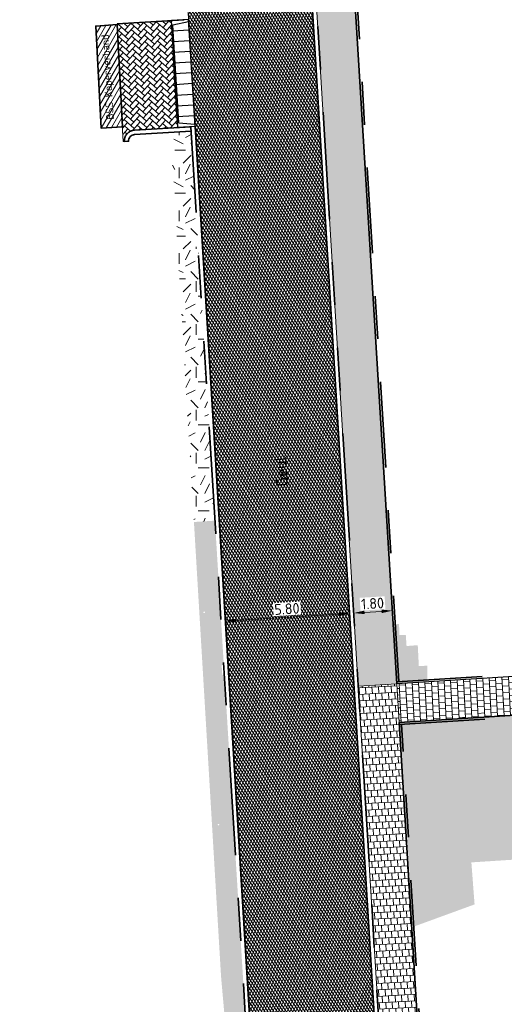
# Model space of a CAD drawing. Header units: metres. Extents: x 162305 to 163132, y 502542 to 502928.
# Tile 110 of 222: x 162353 to 162375, y 502844 to 502890. Entities that reach past the tile are written whole.
import ezdxf

# ---------------------------------------------------------------- set-up
doc = ezdxf.new("R2010")
doc.units = ezdxf.units.M
doc.linetypes.add('VH-OPSLUITBAND-SO', pattern=[10, 4, -2, 2, -2])
doc.linetypes.add('VH-TROTTOIRBAND-SO', pattern=[15, 5, -2, 2, -2, 2, -2])
for name, color, linetype, lineweight, true_color in [('N-BH-VH-VERHARDING_TEGEL-Grijs', 253, 'Continuous', 13, 0x828282), ('N-WE-VH-KANTOPSLUITING_ELEMENT_INRIT-S', 40, 'Continuous', 25, 0xffbf00), ('N-WE-VH-KANTOPSLUITING_OPSLUITBAND_100X200-G', 150, 'VH-OPSLUITBAND-SO', 35, 0x007fff), ('N-WE-VH-KANTOPSLUITING_TROTTOIRBAND_180X200-G', 6, 'VH-TROTTOIRBAND-SO', 35, 0xff00ff), ('N-WE-VH-VERHARDING_BETONSTRAATSTEEN_KF_KEPER_EDELGRIJS-A', 254, 'Continuous', 13, 0xbebebe)]:
    doc.layers.add(name, color=color, linetype=linetype, lineweight=lineweight, true_color=true_color)
for name, color, linetype, lineweight in [('N-WB-BANDEN-VOORKANTBAND', 2, 'Continuous', 30), ('N-WE-GR-GRAS-A-200', 62, 'Continuous', 18), ('N-WE-VH-GESLOTENVERHARDING_ASFALT-A-200', 12, 'Continuous', 18), ('N-WE-VH-HERSTRATEN-A-200', 252, 'Continuous', 18), ('N-WE-VH-HERSTRATEN-G', 7, 'Continuous', 35), ('N-WE-VH-KANTOPSLUITING_VOORKANTBAND-G', 50, 'Continuous', 35), ('N-WE-VH-OPENVERHARDING_BETONSTRAATSTEEN-A-200', 92, 'Continuous', 18), ('N-WE-VH-OPENVERHARDING_TEGEL-A', 92, 'Continuous', 18), ('X-XX-AL-LEGENDA-G', 7, 'Continuous', 0), ('X-XX-AL-M', 7, 'Continuous', 18)]:
    doc.layers.add(name, color=color, linetype=linetype, lineweight=lineweight)
doc.layers.add('X-XX-AL-HULPLIJN 01-G', color=1, linetype='Continuous', lineweight=18, true_color=0xff0000, plot=False)
doc.styles.add('NLCS-ISO-M200-T25', font='NLCS-ISO.ttf', dxfattribs={"height": 0.5})
doc.styles.add('NLCS-ISO-T18', font='NLCS-ISO.ttf', dxfattribs={"height": 0.0018})
doc.dimstyles.new('NLCS-M200-T25-PIJL_L2_H2', dxfattribs={"dimscale": 0.2, "dimtxt": 2.5, "dimasz": 2.5, "dimexe": 2, "dimexo": 2, "dimgap": 0.7, "dimtad": 1, "dimzin": 0, "dimdsep": 46, "dimtxsty": 'NLCS-ISO-M200-T25', "dimcen": 0, "dimdle": 2, "dimclrd": 256, "dimclre": 256, "dimclrt": 256, "dimazin": 0, "dimtfac": 1, "dimtdec": 3, "dimtofl": 0, "dimtmove": 0, "dimatfit": 3, "dimfxl": 2, "dimfxlon": 1, "dimtfillclr": 256, "dimtolj": 1, "dimtzin": 0, "dimlwd": -1, "dimlwe": -1, "dimarcsym": 0})
pattern_1 = [(273.08552769, (0, 0), (0.165930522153, -0.291491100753), [0.3, -0.3]), (3.08552769, (0, 0), (-0.01614797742, 0.29956508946), [])]
pattern_2 = [(0, (0, 0), (2, 2), [0.5, -1.5]), (0, (1.1, 1.2), (2, 2), [0.5, -1.5]), (90, (0.2, 0.7), (-2, 2), [0.5, -1.5]), (90, (1, 1.4), (-2, 2), [0.5, -1.5]), (45, (0.4, 1.4), (0, 2), [0.5, -2.328427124]), (135, (1.1, 0), (-2, 0), [0.5, -2.328427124]), (26.5650512, (0.5, 0.6), (2, 8e-10), [0.5, -3.972135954]), (26.5650512, (1.4, 1.6), (2, 8e-10), [0.5, -3.972135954]), (63.43494882, (1.4, 0), (1e-10, 2), [0.5, -3.972135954]), (63.43494882, (0.5, 0.9), (1e-10, 2), [0.5, -3.972135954]), (63.43494882, (1.2, 0.4), (1e-10, 2), [0.5, -3.972135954]), (116.5650512, (0, 1.1), (-8e-10, 2), [0.5, -3.972135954]), (153.43494882, (0.4, 0.3), (-2, 1e-10), [0.5, -3.972135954])]

# ---------------------------------------------------------------- blocks, each defined once
blk = doc.blocks.new('*D587')
at = {"layer": 'X-XX-AL-M', "transparency": 16777216}
for p, q in [((162368.354, 502862.435), (162368.378, 502862.035)), ((162369.651, 502862.513), (162368.853, 502862.465)), ((162370.15, 502862.543), (162370.174, 502862.143))]:
    blk.add_line(p, q, dxfattribs=at)
for points in [[(162368.848, 502862.548), (162368.858, 502862.382), (162368.354, 502862.435)], [(162369.646, 502862.596), (162369.656, 502862.43), (162370.15, 502862.543)]]:
    blk.add_solid(points, dxfattribs=at)
at = {"layer": 'X-XX-AL-M', "transparency": 16777216, "insert": (162369.229, 502862.878), "char_height": 0.5, "attachment_point": 5, "rotation": 3.4416, "style": 'NLCS-ISO-M200-T25', "bg_fill": 3, "box_fill_scale": 1.1, "bg_fill_color": 256, "bg_fill_true_color": 13158600, "bg_fill_transparency": 0}
blk.add_mtext('\\A1;1.80', dxfattribs=at)
at = {"layer": 'Defpoints', "color": 0, "transparency": 16777216}
for p in [(162368.343, 502862.608), (162368.354, 502862.435), (162370.145, 502862.641)]:
    blk.add_point(p, dxfattribs=at)
blk = doc.blocks.new('*D78')
at = {"layer": 'Defpoints', "color": 0, "transparency": 16777216}
for p in [(162362.312, 502862.923), (162368.144, 502862.577), (162362.365, 502862.06)]:
    blk.add_point(p, dxfattribs=at)
at = {"layer": 'X-XX-AL-M', "transparency": 16777216}
for p, q in [((162362.34, 502862.46), (162362.389, 502861.661)), ((162367.655, 502862.385), (162362.864, 502862.091)), ((162368.154, 502862.416), (162368.178, 502862.017))]:
    blk.add_line(p, q, dxfattribs=at)
for points in [[(162367.65, 502862.468), (162367.66, 502862.302), (162368.154, 502862.416)], [(162362.859, 502862.174), (162362.869, 502862.008), (162362.365, 502862.06)]]:
    blk.add_solid(points, dxfattribs=at)
at = {"layer": 'X-XX-AL-M', "transparency": 16777216, "insert": (162365.235, 502862.627), "char_height": 0.5, "attachment_point": 5, "rotation": 3.5139, "style": 'NLCS-ISO-M200-T25', "bg_fill": 3, "box_fill_scale": 1.1, "bg_fill_color": 256, "bg_fill_true_color": 13158600, "bg_fill_transparency": 0}
blk.add_mtext('\\A1;5.80', dxfattribs=at)
blk = doc.blocks.new('SVH-INRITELEMENT_180 200_180X800X500_LINKS')
for p, q in [((0, 0), (0, 0.8)), ((0, 0.8), (0.5, 0.8)), ((0.095, 0), (0.2, 0.75)), ((0.2, 0.75), (0.5, 0.75)), ((0.5, 0), (0.5, 0.8)), ((0, 0), (0.5, 0))]:
    blk.add_line(p, q)
blk = doc.blocks.new('SVH-INRITELEMENT_180 200_180X800X500_RECHTS')
for p, q in [((0, 0), (0, 0.8)), ((0, 0.8), (0.5, 0.8)), ((0, 0.75), (0.3, 0.75)), ((0.3, 0.75), (0.405, 0)), ((0.5, 0), (0.5, 0.8)), ((0, 0), (0.5, 0))]:
    blk.add_line(p, q)
blk = doc.blocks.new('SVH-INRITELEMENT_180 200_180X800X500_MIDDEN')
for p, q in [((0, 0), (0, 0.8)), ((0, 0.8), (0.5, 0.8)), ((0, 0.75), (0.5, 0.75)), ((0.5, 0), (0.5, 0.8)), ((0, 0), (0.5, 0))]:
    blk.add_line(p, q)

msp = doc.modelspace()

# ---------------------------------------------------------------- hatches: boundary and pattern name
at = {"layer": 'N-WE-GR-GRAS-A-200'}
h = msp.add_hatch(dxfattribs=at)
h.set_pattern_fill('AGR-GRAS_02-SO', color=256, scale=0.2, style=0, pattern_type=2)
h.set_pattern_definition(pattern_2)
h.paths.add_polyline_path([(162421.517, 502819.726), (162435.034, 502820.576), (162435.169, 502820.432), (162435.343, 502820.275), (162435.553, 502820.121), (162435.897, 502819.944), (162436.228, 502819.841), (162436.649, 502819.789), (162442.014, 502820.095), (162442.181, 502820.21), (162442.325, 502817.953), (162445.008, 502818.123), (162446.244, 502817.251), (162443.192, 502817.061), (162443.511, 502811.925), (162442.505, 502811.858), (162442.17, 502817.226), (162424.634, 502816.13), (162424.643, 502815.982), (162424.967, 502810.771), (162422.081, 502810.59)])
edge = h.paths.add_edge_path(flags=16)
edge.add_ellipse((162362.043, 502852.57), major_axis=(-0.0024, 0.0374), ratio=0.999228, start_angle=0, end_angle=360, ccw=False)
edge = h.paths.add_edge_path(flags=16)
edge.add_ellipse((162362.585, 502843.074), major_axis=(-0.0024, 0.0374), ratio=0.999228, start_angle=0, end_angle=360, ccw=False)
edge = h.paths.add_edge_path(flags=16)
edge.add_ellipse((162361.375, 502862.47), major_axis=(-0.0024, 0.0374), ratio=0.999228, start_angle=0, end_angle=360, ccw=False)
h.paths.add_polyline_path([(162362.219, 502859.55), (162362.319, 502859.557), (162363.515, 502840.078), (162363.415, 502840.072), (162363.443, 502839.623), (162363.543, 502839.629), (162363.629, 502838.217), (162362.822, 502838.159), (162362.786, 502838.484), (162362.788, 502838.484), (162362.758, 502838.774), (162362.163, 502845.491), (162360.898, 502866.676), (162361.878, 502866.739), (162362.291, 502860.006), (162362.191, 502860)])
h.paths.add_polyline_path([(162370.36, 502859.13), (162370.182, 502861.923), (162370.463, 502861.92), (162370.486, 502861.402), (162370.779, 502861.415), (162370.814, 502860.896), (162371.337, 502860.935), (162371.387, 502859.961), (162371.777, 502859.979), (162371.78, 502859.223)])
edge = h.paths.add_edge_path(flags=16)
edge.add_ellipse((162389.544, 502924.307), major_axis=(-0.0024, 0.0375), ratio=0.999228, start_angle=0, end_angle=360, ccw=False)
edge = h.paths.add_edge_path(flags=16)
edge.add_ellipse((162379.964, 502923.711), major_axis=(-0.0024, 0.0375), ratio=0.999228, start_angle=0, end_angle=360, ccw=False)
h.paths.add_polyline_path([(162371.042, 502923.041), (162371.029, 502923.547), (162371.022, 502923.655), (162398.112, 502925.305), (162398.145, 502924.764)])
edge = h.paths.add_edge_path(flags=16)
edge.add_ellipse((162472.361, 502871.473), major_axis=(-0.0024, 0.0375), ratio=0.999228, start_angle=0, end_angle=360, ccw=False)
edge = h.paths.add_edge_path(flags=16)
edge.add_ellipse((162472.286, 502872.403), major_axis=(-0.0024, 0.0375), ratio=0.999228, start_angle=0, end_angle=360, ccw=False)
edge = h.paths.add_edge_path(flags=16)
edge.add_ellipse((162481.311, 502872.974), major_axis=(-0.0024, 0.0375), ratio=0.999228, start_angle=0, end_angle=360, ccw=False)
edge = h.paths.add_edge_path(flags=16)
edge.add_ellipse((162481.4, 502872.078), major_axis=(-0.0024, 0.0375), ratio=0.999228, start_angle=0, end_angle=360, ccw=False)
edge = h.paths.add_edge_path(flags=16)
edge.add_ellipse((162491.481, 502873.637), major_axis=(-0.0024, 0.0375), ratio=0.999228, start_angle=0, end_angle=360, ccw=False)
edge = h.paths.add_edge_path()
edge.add_line((162491.614, 502871.718), (162490.496, 502871.657))
edge.add_line((162490.496, 502871.657), (162490.491, 502871.77))
edge.add_line((162490.491, 502871.77), (162478.157, 502870.992))
edge.add_line((162478.157, 502870.992), (162470.974, 502870.605))
edge.add_line((162470.974, 502870.605), (162470.856, 502872.5))
edge.add_line((162470.856, 502872.5), (162485.627, 502873.415))
edge.add_line((162485.627, 502873.415), (162493.227, 502873.874))
edge.add_line((162493.227, 502873.874), (162492.846, 502880.392))
edge.add_line((162492.846, 502880.392), (162493.987, 502880.465))
edge.add_line((162493.987, 502880.465), (162494.519, 502871.874))
edge.add_line((162494.519, 502871.874), (162491.646, 502871.719))
edge.add_ellipse((162491.628, 502871.752), major_axis=(-0.0024, 0.0375), ratio=0.999228, start_angle=204.2611, end_angle=514.6215)
h.paths.add_polyline_path([(162503.076, 502855.443), (162503.175, 502855.449), (162503.182, 502855.349), (162507.723, 502855.63), (162508.325, 502845.898), (162508.826, 502845.929), (162509.922, 502845.996), (162508.48, 502869.305), (162502.561, 502868.939), (162502.362, 502868.295), (162502.373, 502866.891)])
h.paths.add_polyline_path([(162538.734, 502870.453), (162538.737, 502870.459), (162538.743, 502870.478), (162538.747, 502870.497), (162538.75, 502870.516), (162538.751, 502870.535), (162538.75, 502870.553), (162538.747, 502870.572), (162538.743, 502870.591), (162538.737, 502870.611), (162538.729, 502870.629), (162538.722, 502870.641), (162538.703, 502870.938), (162537.951, 502870.89), (162537.968, 502870.619), (162537.965, 502870.611), (162537.958, 502870.591), (162537.954, 502870.572), (162537.952, 502870.553), (162537.951, 502870.535), (162537.952, 502870.516), (162537.954, 502870.497), (162537.958, 502870.478), (162537.965, 502870.459), (162537.973, 502870.44), (162537.98, 502870.426), (162537.999, 502870.138), (162538.751, 502870.186)], flags=16)
edge = h.paths.add_edge_path(flags=16)
edge.add_ellipse((162531.906, 502869.982), major_axis=(-0.25, 0), ratio=1, start_angle=-146.5113, end_angle=206.759, ccw=False)
edge.add_line((162532.115, 502870.12), (162532.13, 502870.095))
edge = h.paths.add_edge_path(flags=16)
edge.add_ellipse((162511.919, 502869.277), major_axis=(-0.0024, 0.0375), ratio=0.999228, start_angle=0, end_angle=360, ccw=False)
edge = h.paths.add_edge_path(flags=16)
edge.add_ellipse((162522.497, 502868.462), major_axis=(-0.0024, 0.0375), ratio=0.999228, start_angle=0, end_angle=360, ccw=False)
edge = h.paths.add_edge_path(flags=16)
edge.add_ellipse((162522.447, 502869.89), major_axis=(-0.0024, 0.0375), ratio=0.999228, start_angle=0, end_angle=360, ccw=False)
edge = h.paths.add_edge_path(flags=16)
edge.add_ellipse((162532.379, 502869.057), major_axis=(-0.0024, 0.0375), ratio=0.999228, start_angle=0, end_angle=360, ccw=False)
edge = h.paths.add_edge_path()
edge.add_line((162511.902, 502867.747), (162510.21, 502867.645))
edge.add_line((162510.21, 502867.645), (162510.109, 502869.306))
edge.add_line((162510.109, 502869.306), (162538.74, 502871.078))
edge.add_line((162538.74, 502871.078), (162538.844, 502869.377))
edge.add_line((162538.844, 502869.377), (162511.943, 502867.75))
edge.add_ellipse((162511.92, 502867.78), major_axis=(-0.0024, 0.0375), ratio=0.999228, start_angle=212.8954, end_angle=506.7392)
edge = h.paths.add_edge_path(flags=16)
edge.add_ellipse((162554.017, 502704.407), major_axis=(-0.25, 0), ratio=1, start_angle=-19.7806, end_angle=333.4897, ccw=False)
edge.add_line((162553.781, 502704.492), (162553.793, 502704.519))
edge = h.paths.add_edge_path()
edge.add_ellipse((162551.443, 502714.761), major_axis=(-0.579, 0), ratio=1, start_angle=88.3276, end_angle=98.4248)
edge.add_line((162551.528, 502714.188), (162556.303, 502714.513))
edge.add_line((162556.303, 502714.513), (162556.577, 502710.125))
edge.add_line((162556.577, 502710.125), (162556.776, 502710.137))
edge.add_line((162556.776, 502710.137), (162556.846, 502709.236))
edge.add_line((162556.846, 502709.236), (162552.732, 502708.974))
edge.add_line((162552.732, 502708.974), (162552.986, 502704.982))
edge.add_line((162552.986, 502704.982), (162557.154, 502705.248))
edge.add_line((162557.154, 502705.248), (162557.171, 502705.029))
edge.add_line((162557.171, 502705.029), (162577.095, 502706.273))
edge.add_line((162577.095, 502706.273), (162577.219, 502706.826))
edge.add_line((162577.219, 502706.826), (162577.305, 502705.378))
edge.add_line((162577.305, 502705.378), (162549.792, 502703.693))
edge.add_line((162549.792, 502703.693), (162549.16, 502713.814))
edge.add_line((162549.16, 502713.814), (162549.362, 502713.826))
edge.add_line((162549.362, 502713.826), (162549.356, 502713.926))
edge.add_line((162549.356, 502713.926), (162550.264, 502713.982))
edge.add_ellipse((162550.22, 502714.681), major_axis=(-0.7, 0), ratio=1, start_angle=93.5531, end_angle=128.9932)
edge.add_line((162550.661, 502714.137), (162551.426, 502714.182))
edge = h.paths.add_edge_path(flags=16)
edge.add_ellipse((162508.182, 502708.963), major_axis=(-0.0024, 0.0375), ratio=0.999228, start_angle=0, end_angle=360, ccw=False)
edge = h.paths.add_edge_path(flags=16)
edge.add_ellipse((162498.418, 502708.139), major_axis=(-0.0024, 0.0375), ratio=0.999228, start_angle=0, end_angle=360, ccw=False)
edge = h.paths.add_edge_path(flags=16)
edge.add_ellipse((162487.929, 502707.676), major_axis=(-0.0024, 0.0375), ratio=0.999228, start_angle=0, end_angle=360, ccw=False)
edge = h.paths.add_edge_path(flags=16)
edge.add_ellipse((162478.214, 502707.105), major_axis=(-0.0024, 0.0375), ratio=0.999228, start_angle=0, end_angle=360, ccw=False)
h.paths.add_polyline_path([(162476.685, 502707.087), (162505.879, 502708.912), (162539.79, 502710.978), (162539.851, 502709.987), (162476.746, 502706.099)])
edge = h.paths.add_edge_path(flags=16)
edge.add_ellipse((162395.834, 502721.362), major_axis=(-0.0024, 0.0374), ratio=0.999228, start_angle=0, end_angle=360, ccw=False)
edge = h.paths.add_edge_path(flags=16)
edge.add_ellipse((162396.47, 502711.185), major_axis=(-0.0024, 0.0374), ratio=0.999228, start_angle=0, end_angle=360, ccw=False)
edge = h.paths.add_edge_path()
edge.add_line((162395.383, 502731.715), (162396.765, 502708.907))
edge.add_line((162396.765, 502708.907), (162397.036, 502704.3))
edge.add_line((162397.036, 502704.3), (162396.295, 502704.256))
edge.add_line((162396.295, 502704.256), (162395.798, 502704.697))
edge.add_line((162395.798, 502704.697), (162394.018, 502733.935))
edge.add_line((162394.018, 502733.935), (162394.9, 502734.934))
edge.add_line((162394.9, 502734.934), (162395.187, 502734.952))
edge.add_line((162395.187, 502734.952), (162395.379, 502731.782))
edge.add_ellipse((162395.364, 502731.747), major_axis=(-0.0024, 0.0374), ratio=0.999228, start_angle=333.5251, end_angle=566.1217)
edge = h.paths.add_edge_path(flags=16)
edge.add_ellipse((162599.331, 502707.364), major_axis=(-0.0024, 0.0375), ratio=0.999228, start_angle=0, end_angle=360, ccw=False)
edge = h.paths.add_edge_path(flags=16)
edge.add_ellipse((162589.565, 502706.823), major_axis=(-0.0024, 0.0375), ratio=0.999228, start_angle=0, end_angle=360, ccw=False)
edge = h.paths.add_edge_path()
edge.add_ellipse((162583.961, 502706.24), major_axis=(-0.25, 0), ratio=1, start_angle=93.4892, end_angle=273.4892)
edge.add_line((162583.945, 502706.489), (162583.943, 502706.535))
edge.add_line((162583.943, 502706.535), (162608.977, 502708.062))
edge.add_line((162608.977, 502708.062), (162609.022, 502707.322))
edge.add_line((162609.022, 502707.322), (162583.988, 502705.788))
edge.add_line((162583.988, 502705.788), (162583.976, 502705.99))
edge = h.paths.add_edge_path(flags=16)
edge.add_ellipse((162616.144, 502666.519), major_axis=(-0.0024, 0.0374), ratio=0.999228, start_angle=0, end_angle=360, ccw=False)
edge = h.paths.add_edge_path(flags=16)
edge.add_ellipse((162615.418, 502676.401), major_axis=(-0.0024, 0.0374), ratio=0.999228, start_angle=0, end_angle=360, ccw=False)
edge = h.paths.add_edge_path()
edge.add_ellipse((162615.429, 502664.807), major_axis=(-0.25, 0), ratio=1, start_angle=33.4892, end_angle=333.4892)
edge.add_line((162615.205, 502664.919), (162615.153, 502664.945))
edge.add_line((162615.153, 502664.945), (162613.958, 502684.042))
edge.add_line((162613.958, 502684.042), (162615.141, 502684.116))
edge.add_line((162615.141, 502684.116), (162615.159, 502683.799))
edge.add_line((162615.159, 502683.799), (162616.307, 502665.548))
edge.add_line((162616.307, 502665.548), (162616.303, 502665.534))
edge.add_line((162616.303, 502665.534), (162616.301, 502665.515))
edge.add_line((162616.301, 502665.515), (162616.3, 502665.496))
edge.add_line((162616.3, 502665.496), (162616.301, 502665.477))
edge.add_line((162616.301, 502665.477), (162616.303, 502665.458))
edge.add_line((162616.303, 502665.458), (162616.308, 502665.439))
edge.add_line((162616.308, 502665.439), (162616.314, 502665.42))
edge.add_line((162616.314, 502665.42), (162616.315, 502665.418))
edge.add_line((162616.315, 502665.418), (162616.722, 502658.942))
edge.add_line((162616.722, 502658.942), (162615.533, 502658.854))
edge.add_line((162615.533, 502658.854), (162615.172, 502664.637))
edge.add_line((162615.172, 502664.637), (162615.22, 502664.669))
h.paths.add_polyline_path([(162613.807, 502655.383), (162613.598, 502658.712), (162613.638, 502658.715), (162613.934, 502653.992), (162582.144, 502652.018), (162582.063, 502653.317)])
h.paths.add_polyline_path([(162630.424, 502647.556), (162630.699, 502642.626), (162628.4, 502642.494), (162627.777, 502642.458), (162627.786, 502642.278), (162603.433, 502640.765), (162603.114, 502645.897), (162602.077, 502645.841), (162602.105, 502645.392), (162602.141, 502645.394), (162602.467, 502640.049), (162633.855, 502641.963), (162634.145, 502641.982), (162633.881, 502644.367), (162633.717, 502645), (162633.378, 502645.727), (162632.876, 502646.364), (162632.286, 502646.854), (162631.624, 502647.211)])
edge = h.paths.add_edge_path(flags=16)
edge.add_ellipse((162567.845, 502652.2), major_axis=(-0.0024, 0.0375), ratio=0.999228, start_angle=0, end_angle=360, ccw=False)
edge = h.paths.add_edge_path()
edge.add_line((162548.046, 502650.768), (162548.03, 502651.015))
edge.add_line((162548.03, 502651.015), (162549.486, 502651.109))
edge.add_line((162549.486, 502651.109), (162549.486, 502650.517))
edge.add_line((162549.486, 502650.517), (162550.286, 502650.517))
edge.add_line((162550.286, 502650.517), (162550.286, 502651.16))
edge.add_line((162550.286, 502651.16), (162558.56, 502651.693))
edge.add_ellipse((162558.587, 502651.719), major_axis=(-0.0024, 0.0375), ratio=0.999228, start_angle=129.7834, end_angle=230.2968)
edge.add_line((162558.617, 502651.697), (162573.877, 502652.68))
edge.add_line((162573.877, 502652.68), (162573.944, 502651.609))
edge.add_line((162573.944, 502651.609), (162548.093, 502650.004))
edge.add_line((162548.093, 502650.004), (162548.05, 502650.705))
edge.add_ellipse((162548.028, 502650.735), major_axis=(-0.0024, 0.0375), ratio=0.999228, start_angle=211.6727, end_angle=328.1784)
edge = h.paths.add_edge_path(flags=16)
edge.add_ellipse((162430.665, 502659.865), major_axis=(-0.0024, 0.0375), ratio=0.999228, start_angle=0, end_angle=360, ccw=False)
edge = h.paths.add_edge_path(flags=16)
edge.add_ellipse((162420.419, 502659.642), major_axis=(-0.0024, 0.0375), ratio=0.999228, start_angle=0, end_angle=360, ccw=False)
edge = h.paths.add_edge_path(flags=16)
edge.add_ellipse((162411.256, 502659.155), major_axis=(-0.0024, 0.0375), ratio=0.999228, start_angle=0, end_angle=360, ccw=False)
h.paths.add_polyline_path([(162435.507, 502661.043), (162435.323, 502659.857), (162409.633, 502658.262), (162409.562, 502659.421), (162417.311, 502659.909), (162417.311, 502659.564), (162418.111, 502659.564), (162418.111, 502659.962)])
edge = h.paths.add_edge_path()
edge.add_arc((162406.536, 502665.135), 0.25, 314.1361, 386.759)
edge.add_line((162406.759, 502665.248), (162406.744, 502665.273))
edge.add_arc((162406.536, 502665.135), 0.25, 33.4892, 53.1521)
edge.add_line((162406.686, 502665.335), (162405.617, 502682.119))
edge.add_line((162405.617, 502682.119), (162404.587, 502699.361))
edge.add_line((162404.587, 502699.361), (162405.114, 502699.394))
edge.add_line((162405.114, 502699.394), (162407.566, 502659.298))
edge.add_line((162407.566, 502659.298), (162407.073, 502659.267))
edge.add_line((162407.073, 502659.267), (162407.068, 502659.343))
edge.add_line((162407.068, 502659.343), (162407.062, 502659.43))
edge.add_line((162407.062, 502659.43), (162406.71, 502664.956))
h.paths.add_polyline_path([(162384.175, 502626.989), (162385.046, 502626.592), (162372.825, 502599.014), (162371.335, 502595.495), (162370.722, 502593.495), (162370.394, 502591.743), (162370.27, 502590.819), (162370.22, 502589.04), (162370.38, 502587.03), (162370.565, 502585.909), (162371.415, 502583.295), (162372.193, 502581.707), (162370.908, 502584.33), (162369.966, 502586.806), (162369.747, 502588.04), (162369.616, 502589.543), (162369.609, 502591.028), (162369.765, 502592.585), (162370.157, 502594.429), (162370.745, 502596.215), (162373.739, 502603.155), (162382.073, 502622.389), (162383.982, 502627.016)])
h.paths.add_polyline_path([(162633.546, 502600.513), (162633.828, 502595.971), (162634.923, 502596.039), (162635.361, 502596.088), (162635.807, 502596.254), (162636.127, 502596.481), (162636.395, 502596.782), (162636.609, 502597.185), (162636.68, 502597.521), (162636.692, 502597.852), (162636.458, 502601.632), (162636.458, 502601.69), (162604.902, 502599.753), (162604.852, 502599.75), (162605.149, 502595.651), (162605.325, 502595.091), (162605.529, 502594.771), (162606.031, 502594.327), (162606.489, 502594.101), (162606.98, 502594.014), (162607.398, 502594.03), (162607.379, 502594.329), (162607.479, 502594.335), (162607.197, 502598.877)])
h = msp.add_hatch(dxfattribs=at)
h.set_pattern_fill('AGR-GRAS_02-SO', color=256, scale=0.2, style=0, pattern_type=2)
h.set_pattern_definition(pattern_2)
h.paths.add_polyline_path([(162360.076, 502880.452), (162360.129, 502880.452), (162360.129, 502880.952), (162360.046, 502880.952), (162359.992, 502881.86), (162359.802, 502884.803), (162359.8, 502884.838), (162360.763, 502884.897), (162361.066, 502879.958), (162360.966, 502879.952), (162360.994, 502879.503), (162361.094, 502879.509), (162361.878, 502866.739), (162360.898, 502866.676)])
edge = h.paths.add_edge_path(flags=16)
edge.add_ellipse((162360.692, 502872.837), major_axis=(-0.0024, 0.0374), ratio=0.999228, start_angle=0, end_angle=360)
edge = h.paths.add_edge_path(flags=16)
edge.add_ellipse((162360.067, 502882.943), major_axis=(-0.0024, 0.0374), ratio=0.999228, start_angle=0, end_angle=360)
h = msp.add_hatch(dxfattribs=at)
h.set_pattern_fill('AGR-GRAS_02-SO', color=256, scale=0.2, style=0, pattern_type=2)
h.set_pattern_definition(pattern_2)
h.paths.add_polyline_path([(162370.47, 502857.333), (162387.238, 502858.392), (162388.7, 502833.174), (162384.864, 502832.933), (162384.77, 502834.43), (162383.273, 502834.336), (162383.367, 502832.839), (162381.412, 502832.716), (162380.301, 502851.228), (162373.838, 502850.813), (162373.987, 502848.854), (162371.131, 502847.812)])
h.paths.add_polyline_path([(162390.241, 502839.053), (162393.302, 502839.248), (162392.756, 502847.765), (162396.411, 502848.151), (162396.272, 502850.492), (162392.617, 502850.183), (162392.362, 502854.728), (162393.69, 502856.167), (162408.223, 502857.11), (162409.685, 502855.844), (162409.434, 502859.694), (162389.024, 502858.405)])
h.paths.add_polyline_path([(162439.218, 502865.28), (162439.222, 502865.267), (162439.231, 502865.24), (162439.244, 502865.217), (162439.259, 502865.195), (162439.277, 502865.177), (162439.295, 502865.162), (162439.313, 502865.15), (162439.333, 502865.14), (162439.356, 502865.132), (162439.38, 502865.126), (162439.406, 502865.123), (162439.433, 502865.124), (162439.46, 502865.129), (162439.474, 502865.133), (162439.487, 502865.137), (162439.501, 502865.143), (162439.513, 502865.15), (162439.526, 502865.158), (162439.537, 502865.166), (162439.548, 502865.175), (162439.558, 502865.185), (162439.576, 502865.207), (162439.59, 502865.23), (162439.601, 502865.254), (162439.608, 502865.278), (162439.612, 502865.301), (162439.613, 502865.323), (162439.612, 502865.345), (162439.608, 502865.369), (162439.601, 502865.393), (162439.59, 502865.416), (162439.576, 502865.439), (162439.558, 502865.461), (162439.548, 502865.471), (162439.537, 502865.48), (162439.526, 502865.489), (162439.513, 502865.496), (162439.501, 502865.503), (162439.487, 502865.509), (162439.481, 502865.511), (162440.166, 502868.492), (162440.64, 502870.51), (162441.296, 502870.551), (162441.599, 502864.932), (162405.993, 502862.683), (162405.991, 502862.708), (162405.392, 502862.67), (162405.394, 502862.645), (162395.856, 502862.043), (162395.823, 502862.568)])
h.paths.add_polyline_path([(162434.547, 502841.861), (162441.946, 502845.227), (162440.808, 502862.675), (162441.817, 502862.741), (162442.125, 502857.032), (162445.263, 502857.202), (162445.539, 502852.983), (162446.918, 502853.073), (162447.129, 502849.857), (162445.696, 502849.779), (162444.328, 502848.305), (162444.683, 502842.483), (162434.368, 502841.854), (162441.883, 502845.264)])
at = {"layer": 'N-WE-VH-GESLOTENVERHARDING_ASFALT-A-200', "true_color": 0x656565}
h = msp.add_hatch(dxfattribs=at)
h.set_pattern_fill('AVH-ASFALT_LAAG1-SOD', color=251, scale=0.2, angle=3.5139, pattern_type=2)
h.set_pattern_definition([(63.51394415, (0, 0), (-0.107405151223, 0.053517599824), []), (123.51394415, (0, 0), (-0.100050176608, -0.066256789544), [])])
edge = h.paths.add_edge_path()
edge.add_line((162363.911, 502836.891), (162369.7, 502837.246))
edge.add_line((162369.7, 502837.246), (162364.658, 502919.357))
edge.add_arc((162370.73, 502919.73), 6.083, 166.4446, 183.5139, ccw=False)
edge.add_line((162364.816, 502921.156), (162352.773, 502920.398))
edge.add_arc((162353.133, 502914.401), 6.007, 3.5435, 93.4357, ccw=False)
edge.add_line((162359.129, 502914.772), (162363.911, 502836.891))
at = {"layer": 'N-WE-VH-HERSTRATEN-A-200'}
h = msp.add_hatch(dxfattribs=at)
h.set_pattern_fill('AVH-HERSTRATEN-SO', color=256, scale=0.2, style=0, pattern_type=2)
h.set_pattern_definition([(60, (0, 0), (-0.17320508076, 0.1), [])])
h.paths.add_polyline_path([(162357.56, 502885.088), (162356.567, 502885.033), (162356.318, 502889.785), (162357.316, 502889.858)], flags=0)
at = {"layer": 'N-WE-VH-OPENVERHARDING_BETONSTRAATSTEEN-A-200', "true_color": 0x333333}
h = msp.add_hatch(dxfattribs=at)
h.set_pattern_fill('AVH-BSS_KEIFORMAAT_KEPER-SO', color=250, scale=0.2, angle=3.5872, pattern_type=2)
h.set_pattern_definition([(48.58718751, (0, 0), (-0.018581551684, 0.29640297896), [0.63, -0.21]), (138.58718751, (0.13891, 0.1575), (-0.018581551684, 0.29640297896), [0.63, -0.21])])
edge = h.paths.add_edge_path()
edge.add_arc((162358.15, 502884.436), 0.5, 93.5139, 183.5139)
edge.add_line((162357.651, 502884.406), (162357.601, 502884.403))
edge.add_line((162357.601, 502884.403), (162357.314, 502889.893))
edge.add_line((162357.314, 502889.893), (162359.845, 502890.049))
edge.add_line((162359.845, 502890.049), (162360.152, 502885.06))
edge.add_line((162360.152, 502885.06), (162358.119, 502884.936))
at = {"layer": 'N-WE-VH-OPENVERHARDING_TEGEL-A', "true_color": 0x333333}
h = msp.add_hatch(dxfattribs=at)
h.set_pattern_fill('AVH-TEGEL_300X300_HALFST', color=250, angle=273.0855, pattern_type=2)
h.set_pattern_definition(pattern_1)
h.paths.add_polyline_path([(162364.858, 502919.369), (162366.654, 502919.48), (162370.36, 502859.13), (162368.563, 502859.02)])
h = msp.add_hatch(dxfattribs=at)
h.set_pattern_fill('AVH-TEGEL_300X300_HALFST', color=250, angle=3.0361, pattern_type=2)
h.set_pattern_definition([(3.03605687, (0, 0), (0.29163426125, 0.165678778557), [0.3, -0.3]), (93.03605687, (0, 0), (-0.29957892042, -0.01588931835), [])])
h.paths.add_polyline_path([(162387.238, 502858.392), (162370.47, 502857.333), (162370.36, 502859.13), (162387.128, 502860.189)])
edge = h.paths.add_edge_path(flags=17)
edge.add_line((162387.238, 502858.392), (162387.128, 502860.189))
h = msp.add_hatch(dxfattribs=at)
h.set_pattern_fill('AVH-TEGEL_300X300_HALFST', color=250, angle=273.0855, pattern_type=2)
h.set_pattern_definition(pattern_1)
h.paths.add_polyline_path([(162369.985, 502835.868), (162371.782, 502835.978), (162370.36, 502859.13), (162368.563, 502859.02)])
edge = h.paths.add_edge_path(flags=17)
edge.add_line((162370.36, 502859.13), (162368.563, 502859.02))

# ---------------------------------------------------------------- linework, layer by layer
at = {"layer": 'N-BH-VH-VERHARDING_TEGEL-Grijs'}
for q in [(162368.563, 502859.02), (162370.47, 502857.333)]:
    msp.add_line((162370.36, 502859.13), q, dxfattribs=at)
at = {"layer": 'N-BH-VH-VERHARDING_TEGEL-Grijs', "flags": 128}
for points in [[(162364.858, 502919.369), (162366.654, 502919.48), (162370.36, 502859.13), (162368.563, 502859.02)], [(162369.985, 502835.868), (162371.782, 502835.978), (162370.36, 502859.13), (162368.563, 502859.02)]]:
    msp.add_lwpolyline(points, close=True, dxfattribs=at)
msp.add_lwpolyline([(162387.238, 502858.392), (162370.47, 502857.333), (162370.36, 502859.13), (162387.128, 502860.189), (162387.238, 502858.392)], dxfattribs=at)
at = {"layer": 'N-WB-BANDEN-VOORKANTBAND', "flags": 128}
msp.add_lwpolyline([(162395.575, 502864.938), (162389.436, 502864.575), (162389.699, 502860.351), (162370.36, 502859.13)], dxfattribs=at)
at = {"layer": 'N-WE-VH-HERSTRATEN-G', "flags": 128}
msp.add_lwpolyline([(162357.56, 502885.088), (162356.567, 502885.033), (162356.318, 502889.785), (162357.316, 502889.858), (162357.56, 502885.088)], dxfattribs=at)
at = {"layer": 'N-WE-VH-KANTOPSLUITING_OPSLUITBAND_100X200-G'}
for p, q in [((162370.454, 502859.236), (162367.918, 502900.525)), ((162370.477, 502857.233), (162387.244, 502858.292)), ((162371.88, 502836.013), (162370.576, 502857.239))]:
    msp.add_line(p, q, dxfattribs=at)
msp.add_lwpolyline([(162370.354, 502859.229), (162389.593, 502860.445), (162389.33, 502864.669), (162395.669, 502865.044), (162395.86, 502862.043)], dxfattribs=at)
at = {"layer": 'N-WE-VH-KANTOPSLUITING_TROTTOIRBAND_180X200-G'}
for p, q in [((162369.985, 502835.868), (162364.858, 502919.369)), ((162360.444, 502890.085), (162357.314, 502889.893))]:
    msp.add_line(p, q, dxfattribs=at)
msp.add_lwpolyline([(162363.754, 502836.181), (162360.75, 502885.097), (162358.119, 502884.936, 0.414214), (162357.651, 502884.406)], format="xyb", dxfattribs=at)
at = {"layer": 'N-WE-VH-KANTOPSLUITING_VOORKANTBAND-G'}
for points in [[(162365.8, 502921.423), (162365.431, 502921.519, 0.418335), (162364.82, 502921.154, 0.075627), (162364.658, 502919.357), (162369.783, 502835.901, 0.41464)], [(162360.763, 502884.897), (162358.132, 502884.736, 0.414214), (162357.85, 502884.418), (162357.651, 502884.406)], [(162362.831, 502826.644, 0.414675), (162364.041, 502825.91), (162364.266, 502825.966, 0.413752), (162365.731, 502828.382), (162364.188, 502834.702, -0.044562), (162363.948, 502836.285), (162360.95, 502885.109)]]:
    msp.add_lwpolyline(points, format="xyb", dxfattribs=at)
msp.add_lwpolyline([(162370.36, 502859.13), (162367.812, 502900.619), (162374.017, 502901)], dxfattribs=at)
msp.add_lwpolyline([(162371.779, 502836.024), (162370.47, 502857.333), (162387.238, 502858.392), (162388.806, 502833.081), (162376.022, 502832.277, -0.41464)], format="xyb", close=True, dxfattribs=at)
at = {"layer": 'N-WE-VH-VERHARDING_BETONSTRAATSTEEN_KF_KEPER_EDELGRIJS-A', "flags": 128}
msp.add_lwpolyline([(162358.119, 502884.936, 0.414214), (162357.651, 502884.406), (162357.601, 502884.403), (162357.57, 502884.903), (162357.314, 502889.893), (162359.845, 502890.049), (162360.152, 502885.06), (162358.119, 502884.936)], format="xyb", dxfattribs=at)
at = {"layer": 'X-XX-AL-HULPLIJN 01-G', "flags": 128}
msp.add_lwpolyline([(162363.911, 502836.891), (162369.7, 502837.246), (162364.658, 502919.357, -0.074617), (162364.816, 502921.156), (162352.773, 502920.398, -0.413663), (162359.129, 502914.772)], format="xyb", close=True, dxfattribs=at)

# ---------------------------------------------------------------- block references
at = {"layer": 'N-WE-VH-KANTOPSLUITING_ELEMENT_INRIT-S'}
for name, p, rotation in [('SVH-INRITELEMENT_180 200_180X800X500_RECHTS', (162360.674, 502889.601), 93.51394413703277), ('SVH-INRITELEMENT_180 200_180X800X500_MIDDEN', (162360.705, 502889.102), 93.51394413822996), ('SVH-INRITELEMENT_180 200_180X800X500_MIDDEN', (162360.736, 502888.603), 93.51394413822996), ('SVH-INRITELEMENT_180 200_180X800X500_MIDDEN', (162360.766, 502888.104), 93.51394413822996), ('SVH-INRITELEMENT_180 200_180X800X500_MIDDEN', (162360.797, 502887.605), 93.51394413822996), ('SVH-INRITELEMENT_180 200_180X800X500_MIDDEN', (162360.828, 502887.106), 93.51394413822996), ('SVH-INRITELEMENT_180 200_180X800X500_MIDDEN', (162360.858, 502886.607), 93.51394413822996), ('SVH-INRITELEMENT_180 200_180X800X500_MIDDEN', (162360.889, 502886.107), 93.51394413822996), ('SVH-INRITELEMENT_180 200_180X800X500_MIDDEN', (162360.919, 502885.608), 93.51394413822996), ('SVH-INRITELEMENT_180 200_180X800X500_LINKS', (162360.95, 502885.109), 93.5139441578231)]:
    msp.add_blockref(name, p, dxfattribs=dict(at, rotation=rotation))

# ---------------------------------------------------------------- texts
at = {"layer": 'X-XX-AL-LEGENDA-G', "color": 7, "linetype": 'Continuous', "lineweight": 0, "attachment_point": 7, "line_spacing_factor": 0.85, "style": 'NLCS-ISO-T18'}
for s, insert, char_height, rotation in [('BSS Keperverband', (162357.279, 502885.44), 0.36, 93.6367), ('Geul', (162365.291, 502868.356), 0.54, 94.2168)]:
    msp.add_mtext(s, dxfattribs=dict(at, insert=insert, char_height=char_height, rotation=rotation))

# ---------------------------------------------------------------- next in the draw order: dimensions: what is measured, and where the dimension line sits
at = {"layer": 'X-XX-AL-M'}
dim = msp.add_linear_dim(base=(162368.354, 502862.435), p1=(162370.145, 502862.641), p2=(162368.343, 502862.608), angle=3.4416, dimstyle='NLCS-M200-T25-PIJL_L2_H2', override={"dimtfill": 1}, dxfattribs=at)
dim.commit()
dim.dimension.update_dxf_attribs({"geometry": '*D587', "text_midpoint": (162369.229, 502862.878)})

# ---------------------------------------------------------------- next in the draw order: dimensions: what is measured, and where the dimension line sits
dim = msp.add_linear_dim(base=(162362.365, 502862.06), p1=(162368.144, 502862.577), p2=(162362.312, 502862.923), angle=3.5139, dimstyle='NLCS-M200-T25-PIJL_L2_H2', override={"dimtfill": 1}, dxfattribs=at)
dim.commit()
dim.dimension.update_dxf_attribs({"geometry": '*D78', "text_midpoint": (162365.235, 502862.627)})

doc.saveas('drawing.dxf')
